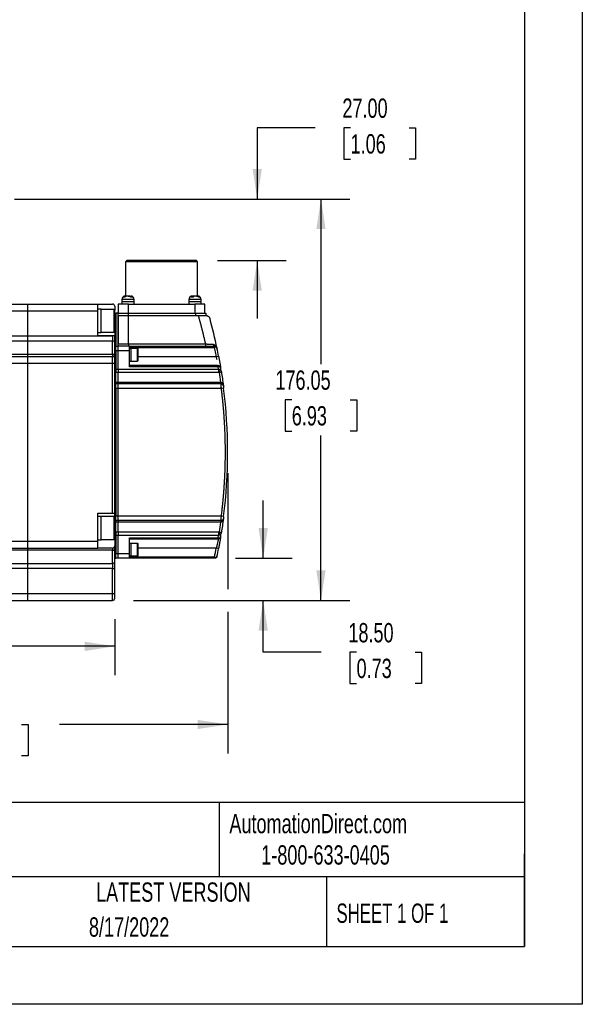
# Model space of a CAD drawing. Header units: millimetres. Extents: x 0 to 1118, y 0 to 864.
# Tile 21 of 30: x 871 to 1118, y 0 to 432. Entities that reach past the tile are written whole.
import ezdxf

# ---------------------------------------------------------------- set-up
doc = ezdxf.new("R2010")
doc.units = ezdxf.units.MM
doc.header["$LTSCALE"] = 4
doc.linetypes.add('CENTERX2', pattern=[20.32, 12.7, -2.54, 2.54, -2.54])
doc.layers.add('DIMENSIONS', color=140, linetype='Continuous', lineweight=25)
doc.layers.add('TEXT', color=140, linetype='Continuous', lineweight=25)
doc.styles.add('SLDTEXTSTYLE0', font='TXT', dxfattribs={"width": 0.7})
doc.styles.add('SLDTEXTSTYLE1', font='TXT', dxfattribs={"width": 0.65})
doc.dimstyles.new('SLDDIMSTYLE0', dxfattribs={"dimtxt": 8.632031, "dimasz": 13.208, "dimexe": 0, "dimexo": 0.0625, "dimgap": 2.158008, "dimtad": 0, "dimtih": 1, "dimtoh": 1, "dimrnd": 1e-09, "dimzin": 4, "dimdsep": 46, "dimtxsty": 'SLDTEXTSTYLE0', "dimsah": 1, "dimcen": 0.09, "dimadec": 0, "dimazin": 1, "dimtfac": 1, "dimtmove": 0, "dimatfit": 0, "dimfxl": 0, "dimfrac": 2, "dimtolj": 1, "dimtzin": 12, "dimarcsym": 0})
doc.dimstyles.new('SLDDIMSTYLE10', dxfattribs={"dimtxt": 8.632031, "dimasz": 13.208, "dimexe": 0, "dimexo": 0.0625, "dimgap": 2.158008, "dimtad": 0, "dimtih": 1, "dimtoh": 1, "dimrnd": 1e-09, "dimzin": 4, "dimdsep": 46, "dimtxsty": 'SLDTEXTSTYLE0', "dimsah": 1, "dimcen": 0.09, "dimadec": 0, "dimazin": 1, "dimtol": 1, "dimtp": 0.018, "dimtm": 0.018, "dimtfac": 1, "dimtdec": 3, "dimtofl": 0, "dimtmove": 0, "dimatfit": 3, "dimfxl": 0, "dimfrac": 2, "dimtolj": 1, "dimtzin": 0, "dimarcsym": 0})
doc.dimstyles.new('SLDDIMSTYLE11', dxfattribs={"dimtxt": 8.632031, "dimasz": 13.208, "dimexe": 0, "dimexo": 0.0625, "dimgap": 2.158008, "dimtad": 0, "dimtih": 1, "dimtoh": 1, "dimrnd": 1e-09, "dimzin": 12, "dimdsep": 46, "dimtxsty": 'SLDTEXTSTYLE0', "dimsah": 1, "dimcen": 0.09, "dimadec": 0, "dimazin": 3, "dimtfac": 1, "dimtofl": 0, "dimtmove": 0, "dimatfit": 3, "dimfxl": 0, "dimfrac": 2, "dimtolj": 1, "dimtzin": 12, "dimarcsym": 0})
doc.dimstyles.new('SLDDIMSTYLE5', dxfattribs={"dimtxt": 8.632031, "dimasz": 13.208, "dimexe": 0, "dimexo": 0.0625, "dimgap": 2.158008, "dimtad": 0, "dimtih": 1, "dimtoh": 1, "dimrnd": 1e-09, "dimzin": 4, "dimdsep": 46, "dimtxsty": 'SLDTEXTSTYLE0', "dimsah": 1, "dimcen": 0.09, "dimadec": 0, "dimazin": 1, "dimtfac": 1, "dimtofl": 0, "dimtmove": 0, "dimatfit": 3, "dimfxl": 0, "dimfrac": 2, "dimtolj": 1, "dimtzin": 12, "dimarcsym": 0})

# ---------------------------------------------------------------- blocks, each defined once
blk = doc.blocks.new('_D_10')
at = {"layer": 'DIMENSIONS'}
for p, q in [((962.03, 232.92), (962.03, 182.12)), ((720.73, 178.92), (720.73, 110.03)), ((962.03, 172.12), (962.03, 110.03)), ((720.73, 122.73), (794.44, 122.73)), ((811.11, 122.73), (808.21, 122.73)), ((808.21, 122.73), (808.21, 109.01)), ((871.65, 122.73), (874.54, 122.73)), ((874.54, 122.73), (874.54, 109.01)), ((962.03, 122.73), (888.32, 122.73)), ((808.21, 109.01), (811.11, 109.01)), ((874.54, 109.01), (871.65, 109.01))]:
    blk.add_line(p, q, dxfattribs=at)
for points in [[(720.73, 122.73), (733.94, 120.7), (733.94, 124.76)], [(962.03, 122.73), (948.82, 124.76), (948.82, 120.7)]]:
    blk.add_solid(points, dxfattribs=at)
at = {"layer": 'DIMENSIONS', "char_height": 8.467, "attachment_point": 1, "style": 'SLDTEXTSTYLE0'}
for s, insert in [('241.30', (800.34, 135.57)), ('±0.018', (840.35, 135.57)), ('9.50', (811.11, 119.92)), ('±0.00', (836.76, 119.92))]:
    blk.add_mtext(s, dxfattribs=dict(at, insert=insert))
blk = doc.blocks.new('_D_12')
at = {"layer": 'DIMENSIONS'}
for p, q in [((1000.39, 384.4), (974.99, 384.4)), ((974.99, 384.4), (974.99, 353.17)), ((1015.95, 384.4), (1013.05, 384.4)), ((1013.05, 384.4), (1013.05, 370.68)), ((1041.6, 384.4), (1044.5, 384.4)), ((1044.5, 384.4), (1044.5, 370.68)), ((1013.05, 370.68), (1015.95, 370.68)), ((1044.5, 370.68), (1041.6, 370.68)), ((868.53, 353.17), (987.69, 353.17)), ((957.53, 326.17), (987.69, 326.17)), ((974.99, 326.17), (974.99, 300.77))]:
    blk.add_line(p, q, dxfattribs=at)
for points in [[(974.99, 353.17), (977.02, 366.38), (972.96, 366.38)], [(974.99, 326.17), (972.96, 312.96), (977.02, 312.96)]]:
    blk.add_solid(points, dxfattribs=at)
at = {"layer": 'DIMENSIONS', "char_height": 8.467, "attachment_point": 1, "style": 'SLDTEXTSTYLE0'}
for s, insert in [('27.00', (1012.36, 397.24)), ('1.06', (1015.95, 381.59))]:
    blk.add_mtext(s, dxfattribs=dict(at, insert=insert))
blk = doc.blocks.new('_D_13')
at = {"layer": 'DIMENSIONS'}
for p, q in [((868.53, 353.17), (1015.67, 353.17)), ((1002.97, 353.17), (1002.97, 280.8)), ((990.15, 265.14), (987.25, 265.14)), ((987.25, 265.14), (987.25, 251.43)), ((1015.8, 265.14), (1018.7, 265.14)), ((1018.7, 265.14), (1018.7, 251.43)), ((987.25, 251.43), (990.15, 251.43)), ((1018.7, 251.43), (1015.8, 251.43)), ((1002.97, 177.12), (1002.97, 249.49)), ((920.73, 177.12), (1015.67, 177.12))]:
    blk.add_line(p, q, dxfattribs=at)
for points in [[(1002.97, 353.17), (1000.94, 339.96), (1005, 339.96)], [(1002.97, 177.12), (1005, 190.33), (1000.94, 190.33)]]:
    blk.add_solid(points, dxfattribs=at)
at = {"layer": 'DIMENSIONS', "char_height": 8.467, "attachment_point": 1, "style": 'SLDTEXTSTYLE0'}
for s, insert in [('176.05', (982.96, 277.99)), ('6.93', (990.15, 262.34))]:
    blk.add_mtext(s, dxfattribs=dict(at, insert=insert))
blk = doc.blocks.new('_D_14')
at = {"layer": 'DIMENSIONS'}
for p, q in [((977.61, 195.62), (977.61, 221.02)), ((965.45, 195.62), (990.31, 195.62)), ((920.73, 177.12), (990.31, 177.12)), ((977.61, 154.37), (977.61, 177.12)), ((1003.01, 154.37), (977.61, 154.37)), ((1018.57, 154.37), (1015.67, 154.37)), ((1015.67, 154.37), (1015.67, 140.65)), ((1044.22, 154.37), (1047.12, 154.37)), ((1047.12, 154.37), (1047.12, 140.65)), ((1015.67, 140.65), (1018.57, 140.65)), ((1047.12, 140.65), (1044.22, 140.65))]:
    blk.add_line(p, q, dxfattribs=at)
for points in [[(977.61, 195.62), (979.65, 208.83), (975.58, 208.83)], [(977.61, 177.12), (975.58, 163.91), (979.65, 163.91)]]:
    blk.add_solid(points, dxfattribs=at)
at = {"layer": 'DIMENSIONS', "char_height": 8.467, "attachment_point": 1, "style": 'SLDTEXTSTYLE0'}
for s, insert in [('18.50', (1014.98, 167.21)), ('0.73', (1018.57, 151.56))]:
    blk.add_mtext(s, dxfattribs=dict(at, insert=insert))
blk = doc.blocks.new('_D_15')
at = {"layer": 'DIMENSIONS'}
for p, q in [((726.73, 168.92), (726.73, 144.3)), ((912.53, 168.92), (912.53, 144.3)), ((726.73, 157), (793.72, 157)), ((806.8, 157), (803.9, 157)), ((803.9, 157), (803.9, 143.28)), ((832.45, 157), (835.35, 157)), ((835.35, 157), (835.35, 143.28)), ((912.53, 157), (845.53, 157)), ((803.9, 143.28), (806.8, 143.28)), ((835.35, 143.28), (832.45, 143.28))]:
    blk.add_line(p, q, dxfattribs=at)
for points in [[(726.73, 157), (739.94, 154.96), (739.94, 159.03)], [(912.53, 157), (899.32, 159.03), (899.32, 154.96)]]:
    blk.add_solid(points, dxfattribs=at)
at = {"layer": 'DIMENSIONS', "char_height": 8.467, "attachment_point": 1, "style": 'SLDTEXTSTYLE0'}
for s, insert in [('185.80', (799.62, 169.84)), ('7.31', (806.8, 154.19))]:
    blk.add_mtext(s, dxfattribs=dict(at, insert=insert))

msp = doc.modelspace()

# ---------------------------------------------------------------- linework, layer by layer
at = {"color": 7, "linetype": 'Continuous'}
for p, q in [((1117.61, 863.611), (1117.61, 0.011)), ((1117.61, 0.011), (0.01, 0.011))]:
    msp.add_line(p, q, dxfattribs=at)
for p, q in [((917.727, 326.17), (917.227, 325.67)), ((917.227, 325.67), (917.227, 310.62)), ((933.027, 325.67), (917.227, 325.67)), ((933.027, 326.17), (917.727, 326.17)), ((948.327, 326.17), (933.027, 326.17)), ((948.827, 325.67), (933.027, 325.67)), ((948.827, 325.67), (948.327, 326.17)), ((948.827, 310.62), (948.827, 325.67)), ((866.727, 307.12), (874.327, 307.12)), ((874.327, 307.12), (905.027, 307.12)), ((874.327, 304.12), (874.327, 307.12)), ((905.027, 304.12), (905.027, 307.12)), ((905.027, 307.12), (911.527, 307.12)), ((913.977, 307.12), (913.977, 303.12)), ((918.477, 307.12), (913.977, 307.12)), ((915.627, 309.12), (915.627, 308.12)), ((921.027, 309.12), (915.627, 309.12)), ((915.627, 308.12), (915.627, 307.12)), ((921.027, 308.12), (915.627, 308.12)), ((917.622, 310.62), (917.176, 310.62)), ((918.377, 310.62), (918.823, 310.62)), ((918.477, 303.12), (918.477, 307.12)), ((918.477, 307.12), (947.577, 307.12)), ((918.823, 310.62), (919.04, 310.595)), ((919.033, 310.504), (919.033, 310.62)), ((919.033, 310.62), (919.421, 310.62)), ((921.027, 308.12), (921.027, 309.12)), ((921.027, 307.12), (921.027, 308.12)), ((945.027, 309.12), (945.027, 308.12)), ((950.427, 309.12), (945.027, 309.12)), ((945.027, 308.12), (945.027, 307.12)), ((950.427, 308.12), (945.027, 308.12)), ((946.708, 310.62), (946.581, 310.62)), ((947.035, 310.62), (946.708, 310.62)), ((947.035, 310.322), (947.035, 310.62)), ((947.586, 310.62), (947.094, 310.62)), ((947.577, 307.12), (947.577, 303.12)), ((952.077, 307.12), (947.577, 307.12)), ((948.42, 310.62), (948.913, 310.62)), ((950.427, 308.12), (950.427, 309.12)), ((950.427, 307.12), (950.427, 308.12)), ((952.077, 303.12), (952.077, 307.12)), ((866.727, 304.12), (874.327, 304.12)), ((874.327, 304.12), (905.027, 304.12)), ((874.327, 293.1), (874.327, 304.12)), ((906.527, 304.811), (905.027, 304.811)), ((905.027, 293.12), (905.027, 304.12)), ((906.527, 294.611), (906.527, 304.811)), ((912.194, 304.711), (906.527, 304.711)), ((912.194, 299.711), (912.194, 304.711)), ((912.527, 306.12), (912.527, 304.377)), ((912.527, 295.044), (912.527, 304.377)), ((912.527, 303.12), (913.027, 303.12)), ((913.027, 303.12), (913.027, 289.62)), ((914, 303.12), (913.027, 303.12)), ((914.036, 303.12), (914, 303.12)), ((914.027, 302.12), (914.027, 303.12)), ((914.036, 303.12), (918.527, 303.12)), ((918.527, 302.12), (918.527, 303.12)), ((918.527, 303.12), (947.927, 303.12)), ((947.927, 303.12), (947.927, 302.12)), ((947.927, 303.12), (952.427, 303.12)), ((952.427, 303.12), (952.427, 302.12)), ((912.194, 294.711), (912.194, 299.711)), ((914.027, 302.12), (918.527, 302.12)), ((914.027, 289.745), (914.027, 302.12)), ((914.027, 302.12), (914.027, 289.62)), ((918.527, 302.12), (947.927, 302.12)), ((918.527, 289.62), (918.527, 302.12)), ((918.527, 302.12), (949.207, 302.12)), ((949.223, 302.12), (952.427, 302.12)), ((905.027, 294.611), (906.527, 294.611)), ((906.527, 294.711), (912.194, 294.711)), ((912.527, 295.044), (912.527, 293.12)), ((866.727, 293.1), (874.327, 293.1)), ((874.327, 290.851), (866.727, 290.851)), ((874.327, 293.1), (911.527, 293.1)), ((874.327, 290.851), (874.327, 293.1)), ((911.527, 290.851), (874.327, 290.851)), ((874.327, 285.135), (874.327, 290.851)), ((911.527, 293.12), (905.027, 293.12)), ((911.527, 293.12), (911.527, 293.1)), ((912.527, 293.12), (911.527, 293.12)), ((911.527, 293.1), (911.527, 290.851)), ((912.527, 293.1), (911.527, 293.1)), ((911.527, 285.135), (911.527, 290.851)), ((912.527, 293.1), (912.527, 293.12)), ((912.527, 289.62), (913.027, 289.62)), ((913.027, 289.62), (913.027, 288.62)), ((914.027, 289.62), (918.527, 289.62)), ((918.527, 289.62), (918.527, 288.62)), ((918.527, 289.62), (952.35, 289.62)), ((952.35, 289.62), (952.35, 288.62)), ((866.727, 285.135), (874.327, 285.135)), ((874.327, 285.135), (911.527, 285.135)), ((874.327, 284.12), (874.327, 285.135)), ((911.527, 285.135), (911.527, 284.12)), ((913.027, 288.62), (912.527, 288.62)), ((912.527, 286.62), (913.027, 286.62)), ((913.027, 286.62), (913.027, 288.62)), ((913.027, 288.62), (914.027, 288.62)), ((913.027, 286.62), (913.027, 278.565)), ((914.027, 286.62), (913.027, 286.62)), ((914.027, 286.62), (914.027, 288.62)), ((919.027, 288.62), (914.027, 288.62)), ((914.027, 278.565), (914.027, 286.62)), ((919.027, 286.62), (914.027, 286.62)), ((919.027, 286.62), (919.027, 288.62)), ((919.027, 288.62), (956.253, 288.62)), ((919.027, 288.12), (956.253, 288.12)), ((919.727, 287.62), (919.027, 287.62)), ((919.027, 279.62), (919.027, 286.62)), ((922.544, 287.62), (919.727, 287.62)), ((919.727, 284.87), (919.727, 287.62)), ((919.727, 282.12), (919.727, 287.62)), ((922.544, 284.87), (922.544, 287.62)), ((922.727, 282.303), (922.727, 287.422)), ((956.253, 288.62), (956.253, 288.12)), ((866.727, 284.12), (874.327, 284.12)), ((866.727, 281.12), (874.327, 281.12)), ((874.327, 281.12), (874.327, 284.12)), ((874.327, 284.12), (911.527, 284.12)), ((874.327, 281.12), (911.527, 281.12)), ((874.327, 203.12), (874.327, 281.12)), ((911.527, 281.12), (911.527, 284.12)), ((911.527, 281.12), (912.527, 281.12)), ((911.527, 215.47), (911.527, 281.12)), ((912.527, 215.47), (912.527, 281.12)), ((919.027, 282.12), (919.727, 282.12)), ((919.727, 282.12), (919.727, 284.87)), ((919.727, 282.12), (922.544, 282.12)), ((922.544, 282.12), (922.544, 284.87)), ((922.727, 284.12), (957.055, 284.12)), ((957.055, 284.12), (958.037, 284.307)), ((912.527, 278.565), (913.027, 278.565)), ((913.027, 277.062), (912.527, 277.062)), ((913.027, 278.565), (913.027, 277.062)), ((913.027, 278.565), (914.027, 278.565)), ((913.027, 272.8), (913.027, 277.062)), ((914.027, 277.062), (913.027, 277.062)), ((914.027, 278.565), (914.027, 277.062)), ((914.027, 278.565), (958.043, 278.565)), ((914.027, 272.8), (914.027, 277.062)), ((958.043, 277.062), (914.027, 277.062)), ((957.866, 280.12), (919.027, 280.12)), ((957.866, 279.62), (919.027, 279.62)), ((957.866, 279.62), (957.866, 280.12)), ((958.043, 278.565), (957.866, 279.62)), ((958.043, 278.565), (958.043, 277.062)), ((912.527, 272.8), (913.027, 272.8)), ((913.027, 272.12), (912.527, 272.12)), ((913.027, 272.8), (913.027, 272.12)), ((913.027, 272.8), (914.027, 272.8)), ((913.027, 270.12), (913.027, 272.12)), ((914.027, 272.12), (913.027, 272.12)), ((914.027, 272.8), (914.027, 272.12)), ((914.027, 272.8), (959.007, 272.8)), ((914.027, 270.12), (914.027, 272.12)), ((959.142, 272.12), (914.027, 272.12)), ((959.007, 272.8), (959.007, 272.12)), ((912.527, 270.12), (913.027, 270.12)), ((913.027, 270.12), (913.027, 214.12)), ((914.027, 270.12), (913.027, 270.12)), ((914.027, 214.12), (914.027, 270.12)), ((959.271, 270.12), (914.027, 270.12)), ((960.263, 270.245), (959.271, 270.12)), ((905.027, 215.47), (911.527, 215.47)), ((905.027, 203.12), (905.027, 215.47)), ((906.527, 213.97), (905.027, 213.97)), ((906.527, 203.77), (906.527, 213.97)), ((912.194, 213.87), (906.527, 213.87)), ((911.527, 215.47), (912.527, 215.47)), ((912.194, 208.87), (912.194, 213.87)), ((912.527, 213.537), (912.527, 215.47)), ((913.027, 214.12), (912.527, 214.12)), ((912.527, 204.203), (912.527, 213.537)), ((912.527, 212.12), (913.027, 212.12)), ((913.027, 212.12), (913.027, 214.12)), ((914.027, 214.12), (913.027, 214.12)), ((913.027, 212.12), (913.027, 211.44)), ((914.027, 212.12), (913.027, 212.12)), ((914.027, 212.12), (914.027, 214.12)), ((959.271, 214.12), (914.027, 214.12)), ((914.027, 212.12), (914.027, 211.44)), ((959.142, 212.12), (914.027, 212.12)), ((959.007, 212.12), (959.007, 211.44)), ((959.142, 212.12), (959.147, 212.194)), ((960.263, 213.995), (959.271, 214.12)), ((912.194, 203.87), (912.194, 208.87)), ((913.027, 211.44), (912.527, 211.44)), ((913.027, 207.178), (913.027, 211.44)), ((914.027, 211.44), (913.027, 211.44)), ((914.027, 207.178), (914.027, 211.44)), ((959.007, 211.44), (914.027, 211.44)), ((866.727, 203.12), (874.327, 203.12)), ((874.327, 203.12), (905.027, 203.12)), ((874.327, 200.12), (874.327, 203.12)), ((905.027, 203.77), (906.527, 203.77)), ((905.027, 200.12), (905.027, 203.12)), ((906.527, 203.87), (912.194, 203.87)), ((912.527, 207.178), (913.027, 207.178)), ((912.527, 205.675), (913.027, 205.675)), ((912.527, 204.203), (912.527, 201.12)), ((913.027, 207.178), (913.027, 205.675)), ((913.027, 207.178), (914.027, 207.178)), ((913.027, 205.675), (913.027, 197.62)), ((914.027, 205.675), (913.027, 205.675)), ((914.027, 207.178), (914.027, 205.675)), ((914.027, 207.178), (958.043, 207.178)), ((914.027, 197.62), (914.027, 205.675)), ((958.043, 205.675), (914.027, 205.675)), ((919.027, 204.62), (957.866, 204.62)), ((919.027, 197.62), (919.027, 204.62)), ((919.027, 204.12), (957.866, 204.12)), ((957.866, 204.62), (958.043, 205.675)), ((957.866, 204.12), (957.866, 204.62)), ((958.043, 207.178), (958.043, 205.675)), ((866.727, 200.12), (874.327, 200.12)), ((874.327, 199.105), (866.727, 199.105)), ((874.327, 200.12), (905.027, 200.12)), ((874.327, 199.105), (874.327, 200.12)), ((911.527, 199.105), (874.327, 199.105)), ((874.327, 193.389), (874.327, 199.105)), ((911.527, 200.12), (905.027, 200.12)), ((911.527, 200.12), (911.527, 199.105)), ((911.527, 193.389), (911.527, 199.105)), ((919.727, 202.12), (919.027, 202.12)), ((922.544, 202.12), (919.727, 202.12)), ((919.727, 196.62), (919.727, 202.12)), ((919.727, 199.37), (919.727, 202.12)), ((919.727, 196.62), (919.727, 199.37)), ((922.544, 199.37), (922.544, 202.12)), ((922.544, 196.62), (922.544, 199.37)), ((922.727, 196.803), (922.727, 201.937)), ((957.055, 200.12), (922.727, 200.12)), ((958.037, 199.932), (957.055, 200.12)), ((913.027, 197.62), (912.527, 197.62)), ((912.527, 195.62), (913.027, 195.62)), ((913.027, 195.62), (913.027, 197.62)), ((914.027, 197.62), (913.027, 197.62)), ((914.027, 195.62), (913.027, 195.62)), ((914.027, 195.62), (914.027, 197.62)), ((919.027, 197.62), (914.027, 197.62)), ((919.027, 195.62), (914.027, 195.62)), ((919.027, 195.62), (919.027, 197.62)), ((919.027, 196.62), (919.727, 196.62)), ((956.253, 196.12), (919.027, 196.12)), ((956.253, 195.62), (919.027, 195.62)), ((919.727, 196.62), (922.544, 196.62)), ((956.253, 195.62), (956.253, 196.12)), ((866.727, 193.389), (874.327, 193.389)), ((874.327, 191.14), (866.727, 191.14)), ((874.327, 193.389), (911.527, 193.389)), ((874.327, 191.14), (874.327, 193.389)), ((911.527, 191.14), (874.327, 191.14)), ((874.327, 180.12), (874.327, 191.14)), ((911.527, 193.389), (911.527, 191.14)), ((911.527, 191.14), (912.527, 191.14)), ((911.527, 180.12), (911.527, 191.14)), ((912.527, 180.12), (912.527, 191.14)), ((866.727, 180.12), (874.327, 180.12)), ((866.727, 177.12), (874.327, 177.12)), ((874.327, 180.12), (911.527, 180.12)), ((874.327, 177.12), (874.327, 180.12)), ((874.327, 177.12), (911.527, 177.12)), ((911.527, 177.12), (911.527, 180.12)), ((911.527, 180.12), (912.527, 180.12)), ((912.527, 179.863), (912.527, 180.12))]:
    msp.add_line(p, q)
at = {"flags": 128}
for points in [[(911.527, 285.135), (911.723, 285.122), (911.91, 285.084), (912.083, 285.023), (912.235, 284.941), (912.359, 284.841), (912.451, 284.726), (912.508, 284.602), (912.527, 284.473)], [(911.527, 199.105), (911.723, 199.118), (911.91, 199.156), (912.083, 199.217), (912.235, 199.299), (912.359, 199.399), (912.451, 199.514), (912.508, 199.638), (912.527, 199.767)]]:
    msp.add_lwpolyline(points, dxfattribs=at)
for centre, radius, start, end in [((911.527, 306.12), 1, 0, 90), ((917.127, 309.12), 1.5, 90, 180), ((919.527, 309.12), 1.5, 0, 90), ((946.527, 309.12), 1.5, 90, 180), ((948.927, 309.12), 1.5, 0, 90), ((912.194, 304.377), 0.333, 0, 90), ((737.027, 242.12), 225, 11.71976, 15.07538), ((912.194, 295.044), 0.333, 270, 360), ((911.637, 289.956), 0.902, 9.3129, 96.96846), ((956.501, 289.447), 0.839, 178.48401, 260.15432), ((922.544, 287.437), 0.183, 0, 90), ((955.791, 288.252), 0.675, 350.54177, 33.02292), ((737.027, 242.12), 225, 10.80692, 11.71976), ((911.527, 283.12), 1, 0, 90), ((922.544, 282.303), 0.183, 270, 0), ((957.236, 279.75), 0.804, 351.72887, 27.41243), ((970.208, 279.716), 12.099, 185.55364, 192.58425), ((737.027, 242.12), 225, 9.00501, 9.50761), ((960.914, 272.699), 1.864, 177.04115, 198.09747), ((959.142, 271.12), 1, 64.63668, 90), ((959.142, 271.12), 1, 7.43864, 28.28873), ((737.027, 242.12), 225, 352.81924, 7.18076), ((912.194, 213.537), 0.333, 0, 90), ((960.914, 211.541), 1.864, 161.90253, 182.95885), ((959.142, 213.12), 1, 270, 295.226), ((959.142, 213.12), 1, 331.70627, 352.56136), ((912.194, 204.203), 0.333, 270, 360), ((957.236, 204.49), 0.804, 332.58757, 8.27113), ((970.208, 204.524), 12.099, 167.41575, 174.44636), ((737.027, 242.12), 225, 350.49239, 350.99499), ((911.527, 201.12), 1, 270, 0), ((922.544, 201.937), 0.183, 0, 90), ((737.027, 242.12), 225, 348.28024, 349.19308), ((922.544, 196.803), 0.183, 270, 0), ((955.791, 195.988), 0.675, 326.97708, 9.45823), ((911.637, 194.284), 0.902, 263.03154, 350.6871), ((911.527, 178.12), 1, 270, 0)]:
    msp.add_arc(centre, radius, start, end)
at = {"color": 179, "linetype": 'Continuous', "lineweight": 18}
msp.add_arc((737.027, 242.12), 225, 352.81924, 7.18076, dxfattribs=at)
for points, knots in [([(916.302, 310.135), (916.358, 310.214), (916.419, 310.283), (916.552, 310.405), (916.625, 310.457), (916.85, 310.58), (917.012, 310.62), (917.176, 310.62)], [0, 0, 0, 0, 0.25, 0.25, 0.5, 0.5, 1, 1, 1, 1]), ([(916.958, 310.135), (916.85, 310.173), (916.74, 310.191), (916.519, 310.191), (916.409, 310.173), (916.302, 310.135)], [0, 0, 0, 0, 0.5, 0.5, 1, 1, 1, 1]), ([(917.832, 310.62), (917.669, 310.62), (917.506, 310.58), (917.282, 310.457), (917.209, 310.405), (917.075, 310.283), (917.014, 310.214), (916.958, 310.135)], [0, 0, 0, 0, 0.5, 0.5, 0.75, 0.75, 1, 1, 1, 1]), ([(919.427, 310.135), (919.378, 310.214), (919.324, 310.283), (919.208, 310.405), (919.145, 310.457), (918.95, 310.58), (918.808, 310.62), (918.666, 310.62)], [0, 0, 0, 0, 0.25, 0.25, 0.5, 0.5, 1, 1, 1, 1]), ([(919.421, 310.62), (919.563, 310.62), (919.704, 310.58), (919.899, 310.457), (919.962, 310.405), (920.079, 310.283), (920.132, 310.214), (920.181, 310.135)], [0, 0, 0, 0, 0.5, 0.5, 0.75, 0.75, 1, 1, 1, 1]), ([(920.181, 310.135), (920.057, 310.174), (919.931, 310.191), (919.679, 310.191), (919.551, 310.173), (919.427, 310.135)], [0, 0, 0, 0, 0.5, 0.5, 1, 1, 1, 1]), ([(946.069, 310.135), (946.11, 310.214), (946.155, 310.283), (946.252, 310.405), (946.305, 310.457), (946.47, 310.58), (946.589, 310.62), (946.708, 310.62)], [0, 0, 0, 0, 0.25, 0.25, 0.5, 0.5, 1, 1, 1, 1]), ([(946.903, 310.135), (946.766, 310.173), (946.627, 310.191), (946.345, 310.191), (946.206, 310.173), (946.069, 310.135)], [0, 0, 0, 0, 0.5, 0.5, 1, 1, 1, 1]), ([(947.542, 310.62), (947.423, 310.62), (947.304, 310.58), (947.14, 310.457), (947.087, 310.405), (946.989, 310.283), (946.944, 310.214), (946.903, 310.135)], [0, 0, 0, 0, 0.5, 0.5, 0.75, 0.75, 1, 1, 1, 1]), ([(949.328, 310.135), (949.266, 310.214), (949.198, 310.283), (949.051, 310.405), (948.97, 310.457), (948.722, 310.58), (948.542, 310.62), (948.361, 310.62)], [0, 0, 0, 0, 0.25, 0.25, 0.5, 0.5, 1, 1, 1, 1]), ([(948.913, 310.62), (949.094, 310.62), (949.274, 310.58), (949.521, 310.457), (949.602, 310.405), (949.75, 310.283), (949.818, 310.214), (949.88, 310.135)], [0, 0, 0, 0, 0.5, 0.5, 0.75, 0.75, 1, 1, 1, 1]), ([(949.88, 310.135), (949.789, 310.174), (949.697, 310.191), (949.512, 310.191), (949.419, 310.173), (949.328, 310.135)], [0, 0, 0, 0, 0.5, 0.5, 1, 1, 1, 1]), ([(952.35, 289.62), (952.247, 290.086), (952.039, 291.018), (951.717, 292.414), (951.385, 293.807), (951.045, 295.199), (950.696, 296.588), (950.338, 297.974), (949.97, 299.359), (949.594, 300.741), (949.336, 301.66), (949.207, 302.12)], [0, 0, 0, 0, 0.111133, 0.2222496, 0.3333544, 0.4444523, 0.5555477, 0.6666456, 0.7777504, 0.888867, 1, 1, 1, 1]), ([(949.207, 302.12), (949.496, 302.12), (949.781, 302.12), (950.342, 302.12), (950.62, 302.12), (951.429, 302.12), (951.918, 302.12), (952.353, 302.12)], [0, 0, 0, 0, 0.25, 0.25, 0.5, 0.5, 1, 1, 1, 1]), ([(952.353, 302.12), (952.394, 302.119), (952.477, 302.118), (952.599, 302.106), (952.721, 302.087), (952.843, 302.06), (952.964, 302.026), (953.147, 301.96), (953.386, 301.843), (953.644, 301.658), (953.87, 301.436), (954.04, 301.205), (954.188, 300.938), (954.249, 300.75), (954.284, 300.64)], [0, 0, 0, 0, 0.0386278, 0.078497, 0.1196319, 0.1620543, 0.2057844, 0.2508404, 0.3691558, 0.5000271, 0.6168794, 0.7501696, 0.853937, 1, 1, 1, 1]), ([(914.027, 288.62), (914.027, 288.621), (914.027, 288.623), (914.027, 288.636), (914.027, 288.656), (914.027, 288.686), (914.027, 288.724), (914.027, 288.77), (914.027, 288.823), (914.027, 288.885), (914.027, 288.973), (914.027, 289.099), (914.027, 289.255), (914.027, 289.432), (914.027, 289.551), (914.027, 289.62)], [0, 0, 0, 0, 0.0480433, 0.0980802, 0.1500528, 0.2039046, 0.2595836, 0.3170448, 0.3762525, 0.4371827, 0.499825, 0.6176248, 0.749866, 0.8540859, 1, 1, 1, 1]), ([(952.35, 289.62), (952.426, 289.617), (952.573, 289.61), (952.789, 289.6), (952.994, 289.591), (953.189, 289.582), (953.373, 289.573), (953.547, 289.565), (953.71, 289.558), (953.862, 289.551), (954.003, 289.544), (954.216, 289.534), (954.494, 289.522), (954.826, 289.507), (955.132, 289.493), (955.411, 289.481), (955.579, 289.473), (955.662, 289.469)], [0, 0, 0, 0, 0.0616262, 0.1206673, 0.1771226, 0.2309918, 0.2822744, 0.3309702, 0.3770788, 0.4206002, 0.4615343, 0.499881, 0.6072142, 0.7108821, 0.8108944, 0.9072625, 1, 1, 1, 1]), ([(955.662, 289.469), (955.888, 289.423), (956.341, 289.331), (956.921, 288.85), (957.093, 288.383), (957.196, 288.105)], [0, 0, 0, 0, 0.28766879, 0.5756648, 1, 1, 1, 1]), ([(956.253, 288.62), (956.271, 288.62), (956.306, 288.62), (956.34, 288.62), (956.358, 288.62)], [0, 0, 0, 0, 0.5001132, 1, 1, 1, 1]), ([(957.055, 284.12), (956.969, 284.565), (956.797, 285.455), (956.53, 286.789), (956.346, 287.676), (956.253, 288.12)], [0, 0, 0, 0, 0.3333354, 0.6666646, 1, 1, 1, 1]), ([(956.358, 288.62), (956.389, 288.619), (956.453, 288.617), (956.548, 288.603), (956.644, 288.58), (956.739, 288.546), (956.832, 288.502), (956.922, 288.448), (957.02, 288.373), (957.125, 288.269), (957.216, 288.141), (957.292, 287.991), (957.32, 287.885), (957.337, 287.823)], [0, 0, 0, 0, 0.0650592, 0.1320388, 0.2010681, 0.2722656, 0.3457388, 0.421586, 0.4998962, 0.6171446, 0.74901, 0.8534692, 1, 1, 1, 1]), ([(957.262, 287.96), (957.202, 288.023), (957.109, 288.076), (956.908, 288.129), (956.831, 288.142), (956.657, 288.153), (956.56, 288.151), (956.458, 288.141)], [0, 0, 0, 0, 0.5, 0.5, 0.75, 0.75, 1, 1, 1, 1]), ([(957.409, 282.598), (957.355, 282.837), (957.297, 283.088), (957.178, 283.6), (957.117, 283.859), (957.055, 284.12)], [0, 0, 0, 0, 0.5, 0.5, 1, 1, 1, 1]), ([(958.037, 284.307), (958.049, 284.242), (958.074, 284.112), (958.111, 283.916), (958.148, 283.722), (958.184, 283.528), (958.238, 283.239), (958.309, 282.859), (958.393, 282.397), (958.474, 281.953), (958.574, 281.391), (958.687, 280.751), (958.778, 280.223), (958.836, 279.881), (958.873, 279.667), (958.901, 279.498), (958.919, 279.389), (958.93, 279.325), (958.936, 279.291), (958.936, 279.287), (958.937, 279.285)], [0, 0, 0, 0, 0.025149, 0.0502365, 0.0752989, 0.1003731, 0.1254956, 0.1881157, 0.2506646, 0.3131959, 0.3756321, 0.5002484, 0.6253496, 0.6876612, 0.7499131, 0.8125296, 0.8751299, 0.9167828, 0.9583432, 1, 1, 1, 1]), ([(957.866, 280.12), (957.88, 280.12), (957.909, 280.12), (957.937, 280.12), (957.951, 280.12)], [0, 0, 0, 0, 0.50004999, 1, 1, 1, 1]), ([(957.951, 280.12), (958.095, 280.12), (958.231, 280.088), (958.466, 279.986), (958.565, 279.917), (958.727, 279.76), (958.792, 279.67), (958.887, 279.485), (958.92, 279.387), (958.937, 279.285)], [0, 0, 0, 0, 0.25, 0.25, 0.5, 0.5, 0.75, 0.75, 1, 1, 1, 1]), ([(958.854, 279.44), (958.84, 279.452), (958.815, 279.476), (958.768, 279.508), (958.719, 279.536), (958.642, 279.571), (958.529, 279.606), (958.371, 279.633), (958.204, 279.644), (958.089, 279.637), (958.032, 279.634)], [0, 0, 0, 0, 0.0910053, 0.1768327, 0.2575049, 0.333049, 0.5134834, 0.6842325, 0.8460938, 1, 1, 1, 1]), ([(958.043, 278.565), (958.063, 278.56), (958.104, 278.548), (958.146, 278.546), (958.166, 278.545)], [0, 0, 0, 0, 0.5122564, 1, 1, 1, 1]), ([(958.4, 277.08), (958.341, 277.075), (958.222, 277.064), (958.103, 277.063), (958.043, 277.062)], [0, 0, 0, 0, 0.4984683, 1, 1, 1, 1]), ([(958.166, 278.545), (958.191, 278.544), (958.243, 278.542), (958.319, 278.529), (958.396, 278.509), (958.473, 278.482), (958.55, 278.446), (958.66, 278.382), (958.8, 278.271), (958.991, 278.055), (959.122, 277.811), (959.213, 277.55), (959.239, 277.414), (959.254, 277.337)], [0, 0, 0, 0, 0.0375716, 0.0764716, 0.1170079, 0.1594536, 0.2040471, 0.2509946, 0.3666508, 0.5003611, 0.7497231, 0.8575922, 1, 1, 1, 1]), ([(959.254, 277.337), (959.254, 277.333), (959.253, 277.325), (959.24, 277.311), (959.219, 277.295), (959.19, 277.279), (959.148, 277.262), (959.077, 277.236), (958.97, 277.204), (958.843, 277.171), (958.724, 277.144), (958.619, 277.122), (958.511, 277.1), (958.436, 277.087), (958.4, 277.08)], [0, 0, 0, 0, 0.0816922, 0.1651402, 0.2502477, 0.3158284, 0.3930213, 0.4999631, 0.6345873, 0.7492204, 0.818527, 0.8831322, 0.9434353, 1, 1, 1, 1]), ([(958.937, 279.285), (958.933, 279.302), (958.926, 279.334), (958.904, 279.376), (958.88, 279.411), (958.862, 279.431), (958.854, 279.44)], [0, 0, 0, 0, 0.3111317, 0.5815113, 0.8111336, 1, 1, 1, 1]), ([(959.254, 277.337), (959.399, 276.427), (959.546, 275.462), (959.842, 273.419), (959.99, 272.354), (960.134, 271.249)], [0, 0, 0, 0, 0.5, 0.5, 1, 1, 1, 1]), ([(959.053, 272.795), (959.118, 272.784), (959.253, 272.759), (959.513, 272.609), (959.788, 272.297), (959.983, 271.925), (960.035, 271.676), (960.05, 271.604)], [0, 0, 0, 0, 0.11939017, 0.24802729, 0.53711862, 0.86643713, 1, 1, 1, 1]), ([(959.271, 270.12), (959.268, 270.167), (959.262, 270.258), (959.254, 270.392), (959.246, 270.52), (959.238, 270.641), (959.231, 270.755), (959.224, 270.863), (959.218, 270.964), (959.212, 271.057), (959.206, 271.144), (959.201, 271.224), (959.196, 271.298), (959.191, 271.365), (959.187, 271.426), (959.184, 271.482), (959.177, 271.583), (959.169, 271.718), (959.159, 271.866), (959.152, 271.981), (959.146, 272.062), (959.143, 272.111), (959.142, 272.117), (959.142, 272.12)], [0, 0, 0, 0, 0.0444863, 0.0873784, 0.1286762, 0.1683797, 0.2064889, 0.2430037, 0.2779241, 0.3112501, 0.3429816, 0.3731187, 0.4016613, 0.4286094, 0.4539631, 0.4777224, 0.4998874, 0.5874726, 0.6733586, 0.7575497, 0.8400504, 0.9208654, 1, 1, 1, 1]), ([(960.03, 271.58), (959.981, 271.659), (959.881, 271.818), (959.657, 271.983), (959.405, 272.081), (959.23, 272.081), (959.145, 272.081)], [0, 0, 0, 0, 0.2501367, 0.5061755, 0.7588769, 1, 1, 1, 1]), ([(961.027, 242.12), (961.026, 242.64), (961.024, 243.681), (961.007, 245.242), (960.98, 246.802), (960.942, 248.361), (960.894, 249.92), (960.834, 251.478), (960.764, 253.035), (960.682, 254.592), (960.59, 256.148), (960.487, 257.703), (960.373, 259.257), (960.248, 260.811), (960.113, 262.365), (959.966, 263.917), (959.809, 265.469), (959.641, 267.02), (959.463, 268.571), (959.335, 269.604), (959.271, 270.12)], [0, 0, 0, 0, 0.0556167, 0.1112118, 0.166788, 0.2223481, 0.2778946, 0.3334304, 0.3889581, 0.4444804, 0.5, 0.5555196, 0.6110419, 0.6665696, 0.7221054, 0.7776519, 0.833212, 0.8887882, 0.9443833, 1, 1, 1, 1]), ([(960.134, 271.249), (960.134, 271.249), (960.148, 271.139), (960.184, 270.861), (960.199, 270.75), (960.23, 270.507), (960.246, 270.376), (960.263, 270.245)], [0, 0, 0, 0, 0.5, 0.5, 0.75, 0.75, 1, 1, 1, 1]), ([(959.271, 214.12), (959.335, 214.636), (959.463, 215.669), (959.641, 217.22), (959.809, 218.771), (959.966, 220.323), (960.113, 221.875), (960.248, 223.429), (960.373, 224.983), (960.487, 226.537), (960.59, 228.092), (960.682, 229.648), (960.764, 231.205), (960.834, 232.762), (960.894, 234.32), (960.942, 235.879), (960.98, 237.438), (961.007, 238.998), (961.024, 240.559), (961.026, 241.6), (961.027, 242.12)], [0, 0, 0, 0, 0.0556167, 0.1112118, 0.166788, 0.2223481, 0.2778946, 0.3334304, 0.3889581, 0.4444804, 0.5, 0.5555196, 0.6110419, 0.6665696, 0.7221054, 0.7776519, 0.833212, 0.8887882, 0.9443833, 1, 1, 1, 1]), ([(960.046, 212.621), (960.033, 212.554), (959.981, 212.31), (959.788, 211.943), (959.513, 211.631), (959.253, 211.481), (959.118, 211.456), (959.053, 211.445)], [0, 0, 0, 0, 0.1252445, 0.4577247, 0.7495915, 0.8794636, 1, 1, 1, 1]), ([(959.145, 212.159), (959.23, 212.159), (959.405, 212.159), (959.657, 212.257), (959.881, 212.422), (959.981, 212.581), (960.03, 212.66)], [0, 0, 0, 0, 0.24107401, 0.4937547, 0.74981672, 1, 1, 1, 1]), ([(959.147, 212.194), (959.148, 212.209), (959.15, 212.242), (959.163, 212.442), (959.183, 212.743), (959.21, 213.153), (959.241, 213.645), (959.26, 213.954), (959.271, 214.12)], [0, 0, 0, 0, 0.1340483, 0.2791121, 0.4285252, 0.6627002, 0.8185756, 1, 1, 1, 1]), ([(960.134, 212.991), (959.99, 211.89), (959.843, 210.827), (959.547, 208.784), (959.399, 207.817), (959.254, 206.903)], [0, 0, 0, 0, 0.5, 0.5, 1, 1, 1, 1]), ([(960.263, 213.995), (960.23, 213.732), (960.196, 213.472), (960.16, 213.193), (960.151, 213.118), (960.137, 213.017), (960.134, 212.991), (960.134, 212.991)], [0, 0, 0, 0, 0.5, 0.5, 0.75, 0.75, 1, 1, 1, 1]), ([(957.922, 203.984), (957.914, 203.948), (957.899, 203.878), (957.81, 203.458), (957.667, 202.791), (957.418, 201.666), (957.176, 200.636), (957.055, 200.12)], [0, 0, 0, 0, 0.1500491, 0.2925873, 0.4382139, 0.7189535, 1, 1, 1, 1]), ([(958.937, 204.955), (958.92, 204.853), (958.887, 204.755), (958.792, 204.57), (958.727, 204.48), (958.565, 204.323), (958.466, 204.254), (958.231, 204.152), (958.095, 204.12), (957.951, 204.12)], [0, 0, 0, 0, 0.25, 0.25, 0.5, 0.5, 0.75, 0.75, 1, 1, 1, 1]), ([(958.032, 204.606), (958.064, 204.604), (958.129, 204.6), (958.225, 204.599), (958.32, 204.604), (958.413, 204.614), (958.503, 204.63), (958.588, 204.652), (958.68, 204.685), (958.776, 204.732), (958.827, 204.777), (958.854, 204.801)], [0, 0, 0, 0, 0.0870087, 0.1764754, 0.2685914, 0.363532, 0.4614581, 0.5625165, 0.6668409, 0.8226466, 1, 1, 1, 1]), ([(958.937, 204.955), (958.937, 204.954), (958.936, 204.953), (958.934, 204.94), (958.931, 204.92), (958.926, 204.892), (958.917, 204.839), (958.901, 204.741), (958.872, 204.571), (958.836, 204.356), (958.777, 204.013), (958.686, 203.484), (958.573, 202.844), (958.473, 202.282), (958.392, 201.838), (958.308, 201.377), (958.23, 200.955), (958.16, 200.58), (958.099, 200.257), (958.058, 200.041), (958.037, 199.932)], [0, 0, 0, 0, 0.0251761, 0.0502972, 0.0754048, 0.1005405, 0.1257458, 0.1881518, 0.2506606, 0.3131931, 0.3758488, 0.5002356, 0.6253723, 0.6875827, 0.749925, 0.8124619, 0.8751073, 0.9167397, 0.9583148, 1, 1, 1, 1]), ([(958.043, 207.178), (958.103, 207.177), (958.222, 207.176), (958.341, 207.165), (958.4, 207.16)], [0, 0, 0, 0, 0.5015317, 1, 1, 1, 1]), ([(958.166, 205.695), (958.146, 205.694), (958.104, 205.692), (958.063, 205.68), (958.043, 205.675)], [0, 0, 0, 0, 0.4877436, 1, 1, 1, 1]), ([(959.254, 206.903), (959.247, 206.862), (959.233, 206.785), (959.205, 206.678), (959.176, 206.586), (959.107, 206.4), (958.991, 206.185), (958.8, 205.969), (958.65, 205.85), (958.514, 205.775), (958.399, 205.73), (958.283, 205.701), (958.204, 205.697), (958.166, 205.695)], [0, 0, 0, 0, 0.0755411, 0.1424474, 0.2007199, 0.2503614, 0.4997424, 0.6334395, 0.7491278, 0.818624, 0.8830538, 0.9431953, 1, 1, 1, 1]), ([(958.4, 207.16), (958.424, 207.156), (958.473, 207.147), (958.545, 207.133), (958.617, 207.118), (958.687, 207.104), (958.756, 207.089), (958.852, 207.067), (958.97, 207.036), (959.078, 207.004), (959.163, 206.973), (959.219, 206.946), (959.245, 206.926), (959.254, 206.912), (959.254, 206.906), (959.254, 206.903)], [0, 0, 0, 0, 0.0373452, 0.0762544, 0.1169232, 0.1595091, 0.2041368, 0.2509046, 0.3654964, 0.5001475, 0.6111851, 0.749778, 0.8746741, 0.9444993, 1, 1, 1, 1]), ([(958.854, 204.801), (958.865, 204.813), (958.891, 204.841), (958.921, 204.893), (958.931, 204.933), (958.937, 204.955)], [0, 0, 0, 0, 0.2622774, 0.5956174, 1, 1, 1, 1]), ([(956.358, 195.62), (956.34, 195.62), (956.306, 195.62), (956.271, 195.62), (956.253, 195.62)], [0, 0, 0, 0, 0.4998868, 1, 1, 1, 1]), ([(957.337, 196.417), (957.329, 196.384), (957.314, 196.322), (957.283, 196.238), (957.251, 196.17), (957.201, 196.078), (957.125, 195.971), (957.002, 195.849), (956.859, 195.748), (956.695, 195.674), (956.527, 195.628), (956.413, 195.623), (956.358, 195.62)], [0, 0, 0, 0, 0.0783037, 0.1463048, 0.204002, 0.2513951, 0.3835293, 0.5004543, 0.6357707, 0.7637629, 0.8849636, 1, 1, 1, 1]), ([(956.458, 196.099), (956.488, 196.096), (956.551, 196.091), (956.643, 196.089), (956.734, 196.092), (956.824, 196.1), (956.91, 196.113), (956.993, 196.132), (957.082, 196.162), (957.175, 196.205), (957.225, 196.247), (957.251, 196.269)], [0, 0, 0, 0, 0.0868353, 0.1762405, 0.2683894, 0.3634415, 0.4615423, 0.5628244, 0.6674085, 0.8239335, 1, 1, 1, 1]), ([(957.251, 196.269), (957.263, 196.281), (957.288, 196.308), (957.319, 196.356), (957.331, 196.395), (957.337, 196.417)], [0, 0, 0, 0, 0.2587483, 0.5920896, 1, 1, 1, 1])]:
    msp.add_open_spline(points, degree=3, knots=knots)
for points in [[(918.666, 310.62), (918.39, 310.62), (918.094, 310.62), (917.832, 310.62)], [(948.361, 310.62), (948.117, 310.62), (947.827, 310.62), (947.542, 310.62)], [(912.527, 290.102), (912.527, 290.861), (912.527, 291.953), (912.527, 293.1)], [(912.527, 284.473), (912.527, 286.465), (912.527, 288.343), (912.527, 290.102)], [(956.458, 288.141), (956.39, 288.134), (956.322, 288.127), (956.253, 288.12)], [(957.337, 287.823), (957.327, 287.873), (957.302, 287.918), (957.262, 287.96)], [(912.527, 283.12), (912.527, 283.12), (912.527, 283.613), (912.527, 284.473)], [(912.527, 281.12), (912.527, 282.224), (912.527, 283.12), (912.527, 283.12)], [(958.032, 279.634), (957.978, 279.629), (957.922, 279.625), (957.866, 279.62)], [(959.007, 272.8), (958.804, 274.318), (958.602, 275.749), (958.4, 277.08)], [(959.007, 272.8), (959.022, 272.799), (959.037, 272.797), (959.053, 272.795)], [(958.4, 207.16), (958.602, 208.491), (958.804, 209.922), (959.007, 211.44)], [(959.053, 211.445), (959.037, 211.443), (959.022, 211.441), (959.007, 211.44)], [(957.866, 204.62), (957.922, 204.615), (957.978, 204.611), (958.032, 204.606)], [(957.951, 204.12), (957.923, 204.12), (957.894, 204.12), (957.866, 204.12)], [(912.527, 199.767), (912.527, 200.627), (912.527, 201.12), (912.527, 201.12)], [(912.527, 194.138), (912.527, 195.897), (912.527, 197.775), (912.527, 199.767)], [(956.253, 196.12), (956.537, 197.474), (956.795, 198.762), (957.055, 200.12)], [(956.253, 196.12), (956.322, 196.113), (956.39, 196.106), (956.458, 196.099)], [(912.527, 191.14), (912.527, 192.287), (912.527, 193.379), (912.527, 194.138)], [(912.527, 178.12), (912.527, 178.12), (912.527, 179.016), (912.527, 180.12)]]:
    msp.add_open_spline(points, degree=3)
at = {"layer": 'TEXT'}
for p, q in [((1092.2, 838.2), (1092.2, 25.4)), ((1092.2, 88.504), (25.4, 88.504)), ((958.302, 88.504), (958.302, 55.88)), ((1092.2, 25.4), (1092.2, 66.04)), ((1092.2, 55.88), (25.4, 55.88)), ((1005.395, 55.88), (1005.395, 25.4)), ((25.4, 25.4), (1092.2, 25.4))]:
    msp.add_line(p, q, dxfattribs=at)

# ---------------------------------------------------------------- texts
at = {"layer": 'TEXT', "linetype": 'CENTERX2', "lineweight": 18}
for s, insert, char_height, attachment_point, style in [('AutomationDirect.com', (962.78, 83.506), 8.46667, 1, 'SLDTEXTSTYLE0'), ('1-800-633-0405', (976.766, 69.748), 8.46667, 1, 'SLDTEXTSTYLE0'), ('LATEST VERSION', (938.209, 53.456), 8.46667, 2, 'SLDTEXTSTYLE0'), ('SHEET 1 OF 1', (1009.765, 44.206), 8.46667, 1, 'SLDTEXTSTYLE1'), ('8/17/2022', (918.806, 38.147), 8.4667, 2, 'SLDTEXTSTYLE0')]:
    msp.add_mtext(s, dxfattribs=dict(at, insert=insert, char_height=char_height, attachment_point=attachment_point, style=style))

# ---------------------------------------------------------------- dimensions: what is measured, and where the dimension line sits
at = {"layer": 'DIMENSIONS'}
for base, p1, p2, angle, dimstyle, picture, middle in [((974.992, 326.17), (859.327, 353.17), (948.327, 326.17), 90, 'SLDDIMSTYLE0', '_D_12', (974.992, 384.398)), ((1002.971, 177.12), (859.327, 353.17), (911.527, 177.12), 90, 'SLDDIMSTYLE11', '_D_13', (1002.971, 265.145)), ((962.027, 122.727), (720.727, 188.12), (962.027, 242.12), 0, 'SLDDIMSTYLE10', '_D_10', (841.377, 122.727)), ((977.613, 177.12), (956.253, 195.62), (911.527, 177.12), 90, 'SLDDIMSTYLE0', '_D_14', (977.613, 154.366))]:
    dim = msp.add_linear_dim(base=base, p1=p1, p2=p2, angle=angle, dimstyle=dimstyle, dxfattribs=at)
    dim.commit()
    dim.dimension.update_dxf_attribs({"geometry": picture, "text_midpoint": middle, "dimtype": 160})
dim = msp.add_linear_dim(base=(726.727, 156.996), p1=(912.527, 178.12), p2=(726.727, 178.12), dimstyle='SLDDIMSTYLE5', dxfattribs=at)
dim.commit()
dim.dimension.update_dxf_attribs({"geometry": '_D_15', "text_midpoint": (819.627, 156.996), "dimtype": 160})

doc.saveas('drawing.dxf')
